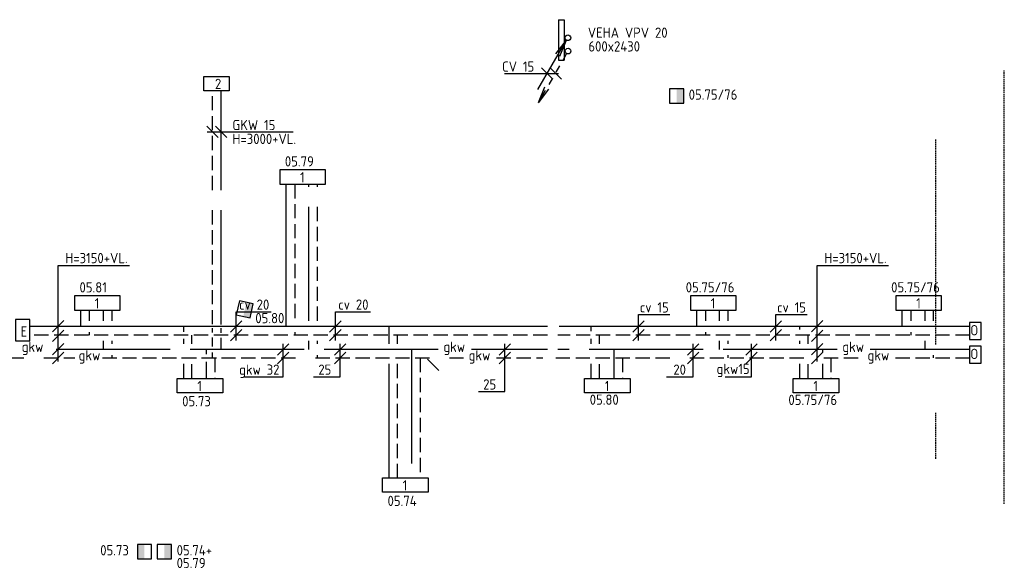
# Model space of a CAD drawing. Header units: millimetres. Extents: x -72382 to 12399, y -4586 to 50786.
# Tile 4 of 8: x -38042 to -20782, y 11011 to 20626. Entities that reach past the tile are written whole.
import ezdxf

# ---------------------------------------------------------------- set-up
doc = ezdxf.new("R2010")
doc.units = ezdxf.units.MM
doc.header["$LTSCALE"] = 50
for name, pattern in [('2322105', [47, 40, -7]), ('2322106', [47, 5, -2, 5, -2, 5, -2, 5, -2, 5, -2, 5, -7]), ('2322107', [2000, 1000, 1000]), ('2322108', [7, 5, -2]), ('DASHED', [0.75, 0.5, -0.25])]:
    doc.linetypes.add(name, pattern=pattern)
for name, color, linetype in [('50', 3, 'Continuous'), ('60', 7, 'Continuous'), ('60-CV', 3, 'Continuous'), ('60-TXT', 1, 'Continuous'), ('62-GKW', 3, 'Continuous'), ('7KADERHALMOS', 2, 'Continuous'), ('SYM-W', 7, 'Continuous'), ('Thermostaat', 160, 'Continuous'), ('WL5501--', 130, 'Continuous'), ('WL5502--', 130, 'Continuous'), ('WL561---_AANVOER', 10, 'Continuous'), ('WL561---_RETOUR', 10, 'Continuous')]:
    doc.layers.add(name, color=color, linetype=linetype)
doc.styles.add('BURO-018', font='ISO96.shx', dxfattribs={"height": 90})
doc.styles.add('ISO', font='ISO.SHX')

# ---------------------------------------------------------------- blocks, each defined once
blk = doc.blocks.new('$MAAT')
at = {"layer": 'SYM-W', "color": 1}
blk.add_line((1, 1), (-1, -1), dxfattribs=at)
blk = doc.blocks.new('002')
at = {"layer": '60', "color": 1, "linetype": 'Continuous'}
for p in [(-5.25, -9.09), (-2.08, -2.82), (-1.4, -3.22)]:
    blk.add_line(p, (-0.25, -0.43), dxfattribs=at)
blk.add_circle((0, 0), 0.5, dxfattribs=at)
blk = doc.blocks.new('004')
at = {"layer": '60', "color": 1, "linetype": 'Continuous'}
for p, q in [((3.42, 6.7), (5.25, 9.09)), ((4, 6.93), (5.25, 9.09)), ((4.1, 6.31), (5.25, 9.09)), ((2.75, 4.76), (3.38, 5.85)), ((1.5, 2.6), (2.13, 3.68)), ((0.25, 0.43), (0.88, 1.52))]:
    blk.add_line(p, q, dxfattribs=at)
blk.add_circle((0, 0), 0.5, dxfattribs=at)
blk = doc.blocks.new('SW30485012')
at = {"color": 0, "linetype": 'Continuous'}
for p, q in [((-2.5, 2.5), (-2.5, -2.5)), ((2.5, 2.5), (-2.5, 2.5)), ((2.5, -2.5), (2.5, 2.5)), ((-2.5, -2.5), (2.5, -2.5))]:
    blk.add_line(p, q, dxfattribs=at)
blk.add_solid([(-2.5, 0), (2.5, 0), (-2.5, -2.5), (2.5, -2.5)], dxfattribs=at)
at = {"color": 0, "linetype": 'Continuous', "style": 'BURO-018', "flags": 1}
blk.add_attdef('W_ID', (0, 0), '', height=1.8, dxfattribs=at)

msp = doc.modelspace()

# ---------------------------------------------------------------- linework, layer by layer
at = {"linetype": 'DASHED'}
for p, q in [((-20782, 12142), (-20782, 19736)), ((-21982, 14936), (-21982, 18536)), ((-21982, 12932), (-21982, 13736))]:
    msp.add_line(p, q, dxfattribs=at)
at = {"layer": '50', "color": 7}
msp.add_line((-30894, 14678), (-30694, 14478), dxfattribs=at)
at = {"layer": '60', "color": 2, "linetype": 'Continuous'}
for p, q in [((-28596, 20626), (-28596, 19919)), ((-28496, 20626), (-28496, 19919))]:
    msp.add_line(p, q, dxfattribs=at)
msp.add_lwpolyline([(-38116, 14997), (-37866, 14997), (-37866, 15372), (-38116, 15372)], close=True, dxfattribs=at)
at = {"layer": '60-CV', "color": 7}
for p, q in [((-29542, 19685), (-28596, 19685)), ((-28896, 19784), (-28696, 19584)), ((-28744, 19784), (-28544, 19584)), ((-34762, 18761), (-34562, 18561)), ((-34756, 18661), (-33249, 18661)), ((-34612, 18761), (-34412, 18561)), ((-37366, 14636), (-37366, 16318)), ((-37366, 16318), (-36117, 16318)), ((-24061, 14636), (-24061, 16318)), ((-24061, 16318), (-22812, 16318)), ((-34249, 15509), (-33636, 15509)), ((-34249, 15002), (-34249, 15509)), ((-32509, 15509), (-31892, 15509)), ((-32509, 15002), (-32509, 15509)), ((-27195, 15460), (-26644, 15460)), ((-27195, 15002), (-27195, 15460)), ((-24789, 15002), (-24789, 15460)), ((-24789, 15460), (-24237, 15460)), ((-37266, 15353), (-37466, 15153)), ((-23961, 15353), (-24161, 15153)), ((-37266, 15187), (-37466, 14987)), ((-23961, 15187), (-24161, 14987)), ((-37266, 14950), (-37466, 14750)), ((-23961, 14950), (-24161, 14750)), ((-37266, 14797), (-37466, 14597)), ((-23961, 14797), (-24161, 14597))]:
    msp.add_line(p, q, dxfattribs=at)
at = {"layer": '60-CV', "color": 2, "linetype": 'Continuous'}
for points in [[(-21190, 15322), (-21390, 15322), (-21390, 15022), (-21190, 15022)], [(-21190, 14907), (-21390, 14907), (-21390, 14607), (-21190, 14607)]]:
    msp.add_lwpolyline(points, close=True, dxfattribs=at)
at = {"layer": '62-GKW', "color": 7}
for p, q in [((-33424, 14369), (-33424, 14947)), ((-32426, 14369), (-32426, 14947)), ((-29536, 14110), (-29536, 14947)), ((-26237, 14369), (-26237, 14947)), ((-25214, 14369), (-25214, 14947)), ((-34100, 14369), (-33424, 14369)), ((-32890, 14369), (-32426, 14369)), ((-26701, 14369), (-26237, 14369)), ((-25678, 14369), (-25214, 14369)), ((-30000, 14110), (-29536, 14110))]:
    msp.add_line(p, q, dxfattribs=at)
at = {"layer": '7KADERHALMOS', "linetype": 'Continuous'}
for p, q in [((-28596, 20626), (-28496, 20626)), ((-28596, 19919), (-28496, 19919))]:
    msp.add_line(p, q, dxfattribs=at)
at = {"layer": 'SYM-W', "color": 2, "linetype": 'Continuous'}
for p, q in [((-35282, 14336), (-34482, 14336)), ((-35282, 14086), (-35282, 14336)), ((-34482, 14336), (-34482, 14086)), ((-28139, 14086), (-28139, 14336)), ((-28139, 14336), (-27339, 14336)), ((-27339, 14336), (-27339, 14086)), ((-24482, 14336), (-23682, 14336)), ((-24482, 14086), (-24482, 14336)), ((-23682, 14336), (-23682, 14086)), ((-34482, 14086), (-35282, 14086)), ((-27339, 14086), (-28139, 14086)), ((-23682, 14086), (-24482, 14086)), ((-31682, 12594), (-30882, 12594)), ((-31682, 12344), (-31682, 12594)), ((-30882, 12594), (-30882, 12344)), ((-30882, 12344), (-31682, 12344))]:
    msp.add_line(p, q, dxfattribs=at)
for points in [[(-34372, 19381), (-34813, 19381), (-34813, 19631), (-34372, 19631)], [(-33482, 17745), (-32682, 17745), (-32682, 17995), (-33482, 17995)], [(-37082, 15536), (-36282, 15536), (-36282, 15786), (-37082, 15786)], [(-26282, 15536), (-25482, 15536), (-25482, 15786), (-26282, 15786)], [(-22681, 15536), (-21881, 15536), (-21881, 15786), (-22681, 15786)]]:
    msp.add_lwpolyline(points, close=True, dxfattribs=at)
at = {"layer": 'WL5501--', "linetype": '2322105'}
for p, q in [((-34510, 15286), (-34510, 19381)), ((-32972, 15347), (-32972, 17745)), ((-36572, 15347), (-36572, 15536)), ((-25772, 15347), (-25772, 15536)), ((-22171, 15347), (-22171, 15536)), ((-34510, 15139), (-34510, 15220)), ((-34510, 14847), (-34510, 15052)), ((-30705, 14847), (-37517, 14847)), ((-36572, 14847), (-36572, 14997)), ((-34772, 14847), (-34772, 14763)), ((-32972, 14847), (-32972, 14997)), ((-31172, 14847), (-31172, 12594)), ((-28789, 14847), (-30125, 14847)), ((-23711, 14847), (-28606, 14847)), ((-27628, 14847), (-27628, 14336)), ((-25772, 14847), (-25772, 14997)), ((-23972, 14847), (-23972, 14793)), ((-21390, 14847), (-23131, 14847)), ((-22171, 14847), (-22171, 14997)), ((-34772, 14627), (-34772, 14336)), ((-23972, 14593), (-23972, 14336))]:
    msp.add_line(p, q, dxfattribs=at)
at = {"layer": 'WL5502--', "linetype": '2322106'}
for p, q in [((-34660, 15288), (-34660, 19381)), ((-32822, 15347), (-32822, 17745)), ((-36422, 15347), (-36422, 15536)), ((-25622, 15347), (-25622, 15536)), ((-22021, 15347), (-22021, 15536)), ((-34660, 15141), (-34660, 15219)), ((-34660, 14901), (-34660, 15056)), ((-36422, 14947), (-36422, 14997)), ((-32822, 14947), (-32822, 14997)), ((-25622, 14947), (-25622, 14997)), ((-42317, 14697), (-37077, 14697)), ((-36592, 14697), (-34381, 14697)), ((-36422, 14697), (-36422, 14747)), ((-35207, 14697), (-30262, 14697)), ((-34660, 14697), (-34660, 14796)), ((-34622, 14697), (-34622, 14336)), ((-32822, 14697), (-32822, 14747)), ((-31022, 14697), (-31022, 12594)), ((-29682, 14697), (-28869, 14697)), ((-28646, 14697), (-23269, 14697)), ((-27478, 14697), (-27478, 14336)), ((-25622, 14697), (-25622, 14747)), ((-23822, 14697), (-23822, 14336)), ((-22689, 14697), (-21390, 14697)), ((-22021, 14697), (-22021, 14747))]:
    msp.add_line(p, q, dxfattribs=at)
at = {"layer": 'WL561---_AANVOER', "linetype": '2322107'}
for p, q in [((-33372, 15247), (-33372, 17745)), ((-36972, 15247), (-36972, 15536)), ((-26172, 15247), (-26172, 15536)), ((-22571, 15247), (-22571, 15536)), ((-28788, 15247), (-37866, 15247)), ((-35172, 15247), (-35172, 15156)), ((-31572, 15247), (-31572, 14947)), ((-21390, 15247), (-28588, 15247)), ((-28028, 15247), (-28028, 15168)), ((-24372, 15247), (-24372, 15197)), ((-35172, 15035), (-35172, 14947)), ((-28028, 15033), (-28028, 14947)), ((-24372, 14997), (-24372, 14947)), ((-35172, 14597), (-35172, 14336)), ((-31572, 14597), (-31572, 12594)), ((-28028, 14597), (-28028, 14336)), ((-24372, 14597), (-24372, 14336))]:
    msp.add_line(p, q, dxfattribs=at)
at = {"layer": 'WL561---_RETOUR', "linetype": '2322108'}
for p, q in [((-33222, 17745), (-33222, 15347)), ((-36822, 15536), (-36822, 15347)), ((-26022, 15536), (-26022, 15347)), ((-22421, 15536), (-22421, 15347)), ((-28789, 15097), (-37866, 15097)), ((-36822, 15147), (-36822, 15097)), ((-35022, 14947), (-35022, 15097)), ((-33222, 15147), (-33222, 15097)), ((-31422, 14947), (-31422, 15097)), ((-21390, 15097), (-28606, 15097)), ((-27878, 14947), (-27878, 15097)), ((-26022, 15147), (-26022, 15097)), ((-24222, 14947), (-24222, 15097)), ((-22421, 15147), (-22421, 15097)), ((-35022, 14336), (-35022, 14597)), ((-31422, 12594), (-31422, 14597)), ((-27878, 14336), (-27878, 14597)), ((-24222, 14336), (-24222, 14597))]:
    msp.add_line(p, q, dxfattribs=at)

# ---------------------------------------------------------------- block references
at = {"layer": '60-CV', "color": 7, "xscale": 100, "yscale": 100, "zscale": 100}
for p in [(-34249, 15247), (-34249, 15097), (-32509, 15247), (-32509, 15097), (-27195, 15247), (-27195, 15097), (-24789, 15247), (-24789, 15097)]:
    msp.add_blockref('$MAAT', p, dxfattribs=at)
at = {"layer": '62-GKW', "color": 7, "xscale": 100, "yscale": 100, "zscale": 100}
for p in [(-33424, 14847), (-32426, 14847), (-29536, 14847), (-26237, 14847), (-25214, 14847), (-33424, 14697), (-32426, 14697), (-29536, 14697), (-26237, 14697), (-25214, 14697)]:
    msp.add_blockref('$MAAT', p, dxfattribs=at)
at = {"layer": 'Thermostaat', "yscale": 50, "zscale": 50}
for p, xscale, rotation in [((-26526, 19288), 50, 90), ((-34096, 15549), 50.00000000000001, 77.51940682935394), ((-35855, 11304), 50, 270), ((-35505, 11304), 50, 89.99999999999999)]:
    msp.add_blockref('SW30485012', p, dxfattribs=dict(at, xscale=xscale, rotation=rotation))
at = {"layer": 'WL561---_AANVOER', "linetype": '2322107', "xscale": 100, "yscale": 100, "zscale": 100}
msp.add_blockref('002', (-28433, 20309), dxfattribs=at)
at = {"layer": 'WL561---_RETOUR', "linetype": '2322108', "xscale": 100, "yscale": 100, "zscale": 100, "rotation": 180}
msp.add_blockref('004', (-28430, 20076), dxfattribs=at)

# ---------------------------------------------------------------- texts
at = {"layer": '60', "color": 1, "linetype": 'Continuous', "style": 'ISO'}
for s, p in [('2', (-34619, 19411)), ('1', (-33128, 17775)), ('1', (-36728, 15566)), ('1', (-25928, 15566)), ('1', (-22327, 15566)), ('E', (-38027, 15072)), ('1', (-34928, 14116)), ('1', (-27785, 14116)), ('1', (-24128, 14116)), ('1', (-31328, 12375))]:
    msp.add_text(s, height=180, dxfattribs=at).set_placement(p)
at = {"layer": '60-CV', "color": 7, "style": 'ISO'}
for s, p in [('CV 15', (-29586, 19714)), ('GKW 15', (-34313, 18690)), ('H=3000+VL.', (-34312, 18447)), ('H=3150+VL.', (-37242, 16358)), ('H=3150+VL.', (-23937, 16358)), ('cv 20', (-34197, 15543)), ('cv 20', (-32458, 15543)), ('cv 15', (-27172, 15494)), ('cv 15', (-24766, 15494)), ('gkw', (-38007, 14803)), ('gkw', (-37009, 14653)), ('gkw', (-30615, 14803)), ('gkw', (-30172, 14653)), ('gkw', (-23621, 14803)), ('gkw', (-23179, 14653))]:
    msp.add_text(s, height=180, dxfattribs=at).set_placement(p)
at = {"layer": '60-CV', "color": 1, "linetype": 'Continuous', "style": 'ISO', "text_generation_flag": 2}
for p in [(-21239, 15094), (-21239, 14679)]:
    msp.add_text('O', height=180, dxfattribs=at).set_placement(p)
at = {"layer": '60-TXT', "color": 7, "linetype": 'Continuous', "style": 'ISO'}
for s, p in [('VEHA VPV 20', (-28083, 20309)), ('600x2430', (-28073, 20068))]:
    msp.add_text(s, height=180, dxfattribs=at).set_placement(p)
at = {"layer": '62-GKW', "color": 7, "style": 'ISO'}
for s, p in [('gkw 32', (-34196, 14403)), ('25', (-32807, 14403)), ('20', (-26584, 14403)), ('gkw15', (-25825, 14416)), ('25', (-29917, 14144))]:
    msp.add_text(s, height=180, dxfattribs=at).set_placement(p)
at = {"layer": 'Thermostaat', "color": 0, "style": 'ISO'}
for s, p in [('05.75/76', (-26315, 19223)), ('05.79', (-33394, 18053)), ('05.81', (-36994, 15845)), ('05.75/76', (-26367, 15846)), ('05.75/76', (-22766, 15846)), ('05.80', (-33912, 15306)), ('05.73', (-35194, 13850)), ('05.80', (-28050, 13877)), ('05.75/76', (-24567, 13873)), ('05.74', (-31594, 12103)), ('05.73', (-36631, 11238)), ('05.74+', (-35291, 11238)), ('05.79', (-35291, 11014))]:
    msp.add_text(s, height=180, dxfattribs=at).set_placement(p)

doc.saveas('drawing.dxf')
